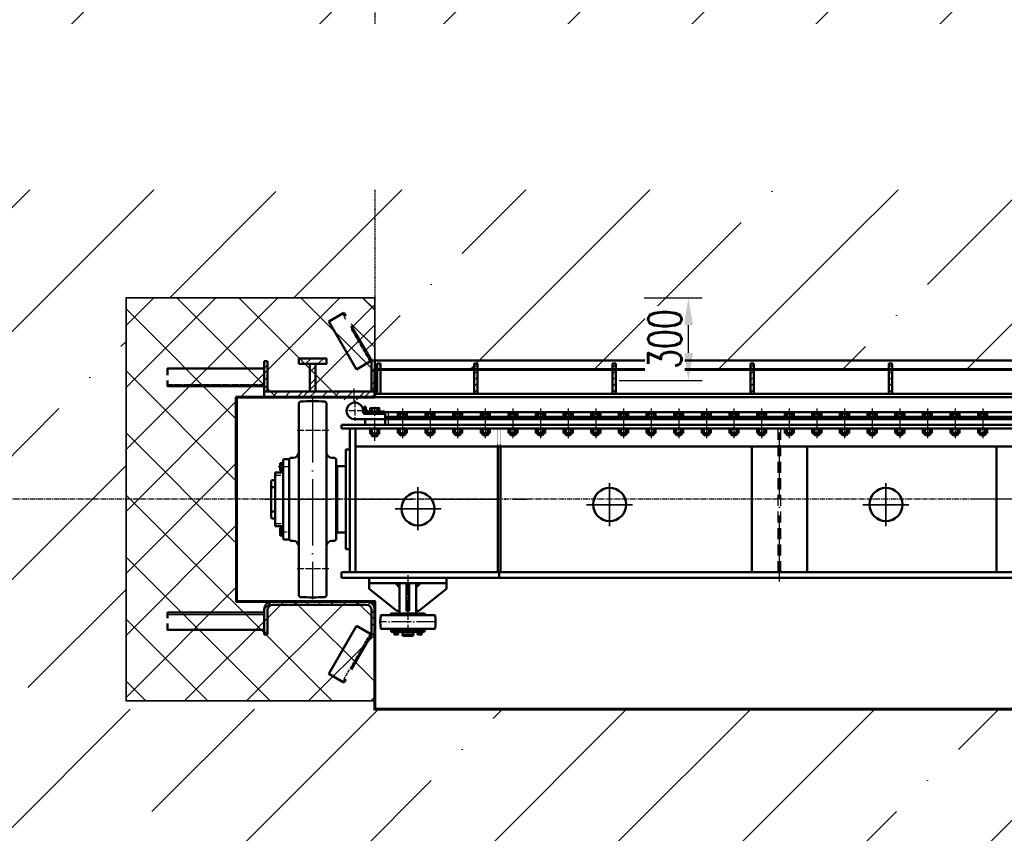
# Model space of a CAD drawing. Header units: millimetres. Extents: x -50096 to 615650, y 194565 to 243945.
# Tile 62 of 256: x 233634 to 237197, y 207484 to 210429. Entities that reach past the tile are written whole.
import ezdxf
from ezdxf import colors
from ezdxf.entities.mleader import LeaderData, LeaderLine
from ezdxf.math import Vec2, Vec3

# ---------------------------------------------------------------- set-up
doc = ezdxf.new("R2010")
doc.units = ezdxf.units.MM
for name, pattern in [('ACAD_ISO02W100', [15, 12, -3]), ('ACAD_ISO04W100', [30, 24, -3, 0, -3]), ('CENTER2', [28.575, 19.05, -3.175, 3.175, -3.175]), ('ГТО-1 Пунктир', [7, 5, -2]), ('осевая', [50.8, 31.75, -6.35, 6.35, -6.35]), ('штриховая 04-2', [6, 4, -2])]:
    doc.linetypes.add(name, pattern=pattern)
doc.layers.get('Defpoints').update_dxf_attribs({"color": 8})
for name, color, linetype, lineweight in [('ГТО Оси 0.25', 7, 'осевая', 25), ('ГТО-2_Бетон_060', 3, 'Continuous', 60), ('ГТО-2_Выноски_035', 2, 'Continuous', 35), ('ГТО-2_Пунктир', 151, 'ГТО-1 Пунктир', 25), ('ГТО-2_Пунктир_025', 151, 'ГТО-1 Пунктир', 25), ('ГТО-2_Размеры_035', 2, 'Continuous', 35), ('ГТО-2_Штриховка', 252, 'Continuous', 18), ('ОЗиМ Металл', 1, 'Continuous', 50), ('ОЗиМ Металл штрих', 230, 'штриховая 04-2', 25), ('ОЗиМ Невидимый', 7, 'ACAD_ISO02W100', 25), ('ОЗиМ Осевой', 7, 'ACAD_ISO04W100', 25), ('ОЗиМ Ось', 7, 'ACAD_ISO04W100', 25), ('ОЗиМ Размерный', 7, 'Continuous', 25), ('ОЗиМ Размеры', 2, 'Continuous', 35)]:
    doc.layers.add(name, color=color, linetype=linetype, lineweight=lineweight)
doc.layers.add('ГТО-2_Штриховка_018', color=7, linetype='Continuous', lineweight=18, true_color=0x6b6b6b)
doc.layers.add('ОЗиМ Оси', color=4, linetype='CENTER2')
doc.styles.add('MOSOBL (isocpeur)', font='isocpeur.ttf')
doc.styles.add('RomanS', font='romans.shx', dxfattribs={"width": 0.7})
doc.dimstyles.new('М100', dxfattribs={"dimscale": 100, "dimtxt": 3, "dimasz": 2.5, "dimexe": 1.25, "dimexo": 0.625, "dimtad": 1, "dimdec": 0, "dimtxsty": 'RomanS', "dimcen": 2.5, "dimclrd": 7, "dimclre": 7, "dimclrt": 2, "dimaunit": 1, "dimadec": 0, "dimazin": 0, "dimtfac": 1, "dimtdec": 0, "dimtmove": 0, "dimatfit": 3, "dimfxl": 0.5, "dimarcsym": 0})

# ---------------------------------------------------------------- blocks, each defined once
blk = doc.blocks.new('awrteqw5t')
at = {"layer": 'ГТО-2_Пунктир'}
blk.add_line((834.4, 2350), (5850, 2350), dxfattribs=at)
blk = doc.blocks.new('A$C09596088')
at = {"layer": 'ГТО-2_Штриховка_018'}
h = blk.add_hatch(dxfattribs=at)
h.set_pattern_fill('ANSI37', color=256, scale=50)
h.paths.add_polyline_path([(-2350, -730), (-2350, -370), (-2850, -370), (-2850, 0), (-2850, 370), (-2350, 370), (-2350, 470), (-2350, 730), (-3249.998957, 730), (-3249.998957, -730)])
h.paths.add_polyline_path([(-3249.998957, -3940), (-2350, -3940), (-2350, -3480), (-2650, -3480), (-2650, -3180), (-2350, -3180), (-2350, -2900), (-2850, -2900), (-2850, -1900), (-2350, -1900), (-2350, -1398.05927), (-2350, -1420), (-3249.998957, -1420)])
h.paths.add_polyline_path([(2850, -370), (2350, -370), (2350, -730), (3249.998957, -730), (3249.998957, 730), (2350, 730), (2350, 470), (2350, 370), (2850, 370), (2850, 0)])
h.paths.add_polyline_path([(2850, -1900), (2850, -2900), (2350, -2900), (2350, -3180), (2650, -3180), (2650, -3480), (2350, -3480), (2350, -3940), (3249.998957, -3940), (3249.998957, -1420), (2350, -1420), (2350, -1398.831811), (2350, -1900)])
at = {"layer": 'ГТО-2_Бетон_060'}
blk.add_lwpolyline([(-2850, 0), (-2850, -370), (-2350, -370), (-2350, -760), (2350, -760), (2350, -370), (2850, -370), (2850, 0), (2850, 370), (2350, 370), (2350, 470), (-2350, 470), (-2350, 370), (-2850, 370)], close=True, dxfattribs=at)
at = {"layer": 'ГТО-2_Размеры_035'}
blk.add_lwpolyline([(-2350, 470), (-2350, 730), (-3249.998957, 730), (-3249.998957, -730), (-2350, -730)], dxfattribs=at)
blk = doc.blocks.new('*D34')
at = {"layer": 'Defpoints', "color": 0, "transparency": 16777216}
for p in [(235868.9, 209422.9), (236053.4, 209422.9), (235778.4, 209122.9)]:
    blk.add_point(p, dxfattribs=at)
at = {"layer": 'ОЗиМ Размеры', "color": 7, "lineweight": -2, "transparency": 16777216}
for p, q in [((235893.9, 209422.9), (236103.4, 209422.9)), ((236053.4, 209222.9), (236053.4, 209322.9)), ((235803.4, 209122.9), (236103.4, 209122.9))]:
    blk.add_line(p, q, dxfattribs=at)
at = {"layer": 'ОЗиМ Размеры', "color": 7, "transparency": 16777216}
for points in [[(236036.7, 209322.9), (236070.1, 209322.9), (236053.4, 209422.9)], [(236036.7, 209222.9), (236070.1, 209222.9), (236053.4, 209122.9)]]:
    blk.add_solid(points, dxfattribs=at)
at = {"layer": 'ОЗиМ Размеры', "color": 2, "transparency": 16777216, "insert": (235968.4, 209272.9), "char_height": 120, "attachment_point": 5, "rotation": 90, "style": 'RomanS', "bg_fill": 3, "box_fill_scale": 1.1, "bg_fill_color": 256, "bg_fill_true_color": 13158600, "bg_fill_transparency": 0}
blk.add_mtext('300', dxfattribs=at)
blk = doc.blocks.new('*U43')
at = {"layer": 'ГТО Оси 0.25', "ltscale": 5}
blk.add_line((0, -53.5), (0, 53.5), dxfattribs=at)
at = {"layer": 'ОЗиМ Металл'}
for p, q in [((-10, 39.6), (-7.5, 42.1)), ((-10, 39.6), (10, 39.6)), ((-10, 34.8), (-10, 39.6)), ((-7.5, 42.1), (7.5, 42.1)), ((7.5, 42.1), (10, 39.6)), ((10, 34.8), (10, 39.6)), ((-16.5, 18.8), (-16.5, 34.8)), ((-16.5, 34.8), (16.5, 34.8)), ((-8.7, 18.8), (-8.7, 34.8)), ((8.5, 18.8), (8.5, 34.8)), ((16.5, 18.8), (16.5, 34.8)), ((-16.5, -35.7), (-16.5, -23.2)), ((-8.2, -35.7), (-8.2, -23.2)), ((8.2, -35.7), (8.2, -23.2)), ((16.5, -35.7), (16.5, -23.2)), ((16.5, -35.7), (-16.5, -35.7))]:
    blk.add_line(p, q, dxfattribs=at)
at = {"layer": 'ОЗиМ Размеры'}
for p, q in [((-7.5, 42.1), (-7.5, 34.8)), ((7.5, 42.1), (7.5, 34.8))]:
    blk.add_line(p, q, dxfattribs=at)
blk = doc.blocks.new('*U44')
at = {"layer": 'ОЗиМ Размеры', "color": 0, "linetype": 'ByBlock', "lineweight": -2, "transparency": 16777216}
for p in [(0, 0), (100, 0), (200, 0), (300, 0), (400, 0), (500, 0), (600, 0), (700, 0), (800, 0), (900, 0), (1000, 0), (1100, 0), (1200, 0), (1300, 0), (1400, 0), (1500, 0), (1600, 0), (1700, 0), (1800, 0), (1900, 0), (2000, 0), (2100, 0)]:
    blk.add_blockref('*U43', p, dxfattribs=at)
blk = doc.blocks.new('A$C509D7D2D')
at = {"layer": 'ОЗиМ Металл'}
for p, q in [((-2625, 349.4), (-2620, 354.4)), ((-2625, 349.4), (-2625, -170)), ((-2525, 349.4), (-2530, 354.4)), ((-2525, 349.4), (-2525, -170)), ((-2360, 330.5), (-2360, 318)), ((-2340, 330.5), (-2340, 318)), ((-2422, 290), (-2312, 290)), ((-2387.4, 310), (-2360, 310)), ((-2385, 290), (2385, 290)), ((-2372, 310), (-2312, 310)), ((-2312, 270), (-2312, 315)), ((-2312, 315), (-2302, 315)), ((-2312, 310), (-2312, 290)), ((-2312, 298), (-870, 298)), ((-870, 298), (-870, 290)), ((-865, 298), (865, 298)), ((-865, 298), (-865, 290)), ((-2470, 256), (-2470, 270)), ((-2360, 229), (-2360, 256)), ((-2360, 229), (-2360, 256)), ((-2340, 229), (-2340, 256)), ((-2340, 229), (-2340, 256)), ((-2360, 229), (-2340, 229)), ((-2360, 229), (-2340, 229)), ((-2455, 179.7), (-2440, 179.7)), ((-1905, -264), (-1905, 191)), ((-1895, -264), (-1895, 191)), ((-985, -264), (-985, 191)), ((-785, -264), (-785, 191)), ((-100, -264), (-100, 191)), ((-2679.5, 145), (-2682, 142.5)), ((-2679.5, 145), (-2661, 145)), ((-2655, 150), (-2660, 145)), ((-2660, 145), (-2660, -145)), ((-2655, 150), (-2645, 150)), ((-2495, 150), (-2505, 150)), ((-2495, 150), (-2490, 145)), ((-2490, 145), (-2490, -70)), ((-2682, 123.7), (-2692, 123.7)), ((-2682, 111.3), (-2692, 111.3)), ((-2682, -142.5), (-2682, 142.5)), ((-2486, -70), (-2486, 120)), ((-2486, 120), (-2455, 120)), ((-2710, 69), (-2710, 97.5)), ((-2710, 97.5), (-2703, 97.5)), ((-2710, -97.5), (-2710, 97.5)), ((-2703, 97.5), (-2682, 97.5)), ((-2725, 66), (-2722, 69)), ((-2725, 66), (-2725, -66)), ((-2725, 44.2), (-2710, 44.2)), ((-2722, 69), (-2710, 69)), ((-2725, -44.2), (-2710, -44.2)), ((-2725, -66), (-2722, -69)), ((-2722, -69), (-2710, -69)), ((-2682, -142.5), (-2682, -70)), ((-2490, -70), (-2490, -145)), ((-2703, -97.5), (-2710, -97.5)), ((-2682, -97.5), (-2703, -97.5)), ((-2682, -111.3), (-2692, -111.3)), ((-2682, -123.7), (-2692, -123.7)), ((-2682, -142.5), (-2679.5, -145)), ((-2661, -145), (-2679.5, -145)), ((-2655, -150), (-2660, -145)), ((-2655, -150), (-2645, -150)), ((-2625, -349.4), (-2625, -170)), ((-2525, -349.4), (-2525, -170)), ((-2495, -150), (-2505, -150)), ((-2495, -150), (-2490, -145)), ((-2455, -180.3), (-2440, -180.3)), ((0, -264), (-2470, -264)), ((-2470, -284), (-2470, -264)), ((0, -284), (-2470, -284)), ((-2370, -284), (-2370, -304)), ((-2370, -284), (-2090, -284)), ((-2090, -284), (-2090, -304)), ((-1900, -284), (-1900, -264)), ((-2370, -304), (-2090, -304)), ((-2370, -324), (-2370, -304)), ((-2260, -319), (-2275, -304)), ((-2260, -304), (-2260, -414)), ((-2200, -304), (-2260, -304)), ((-2235, -404), (-2235, -304)), ((-2225, -404), (-2225, -304)), ((-2200, -304), (-2200, -414)), ((-2200, -319), (-2185, -304)), ((-2090, -324), (-2090, -304)), ((-2625, -349.4), (-2620, -354.4)), ((-2525, -349.4), (-2530, -354.4)), ((-2270, -404), (-2370, -324)), ((-2190, -404), (-2090, -324)), ((-2326.2, -419), (-2295, -419)), ((-2295, -419), (-2290, -414)), ((-2295, -419), (-2165, -419)), ((-2170, -414), (-2290, -414)), ((-2260, -404), (-2270, -404)), ((-2200, -414), (-2260, -414)), ((-2200, -414), (-2260, -414)), ((-2230, -404), (-2235, -404)), ((-2230, -404), (-2225, -404)), ((-2200, -404), (-2190, -404)), ((-2165, -419), (-2170, -414)), ((-2165, -419), (-2133.8, -419)), ((-2295, -469), (-2326.2, -469)), ((-2295, -469), (-2290, -474)), ((-2295, -469), (-2165, -469)), ((-2278.5, -474), (-2290, -474)), ((-2273.6, -482.5), (-2271.1, -480)), ((-2272.5, -488.9), (-2272.5, -482.5)), ((-2170, -474), (-2266.5, -474)), ((-2250, -482), (-2250, -492)), ((-2210, -482), (-2250, -482)), ((-2250, -492), (-2248, -494)), ((-2210, -492), (-2250, -492)), ((-2212, -494), (-2248, -494)), ((-2245, -480), (-2245, -482)), ((-2215, -480), (-2215, -482)), ((-2210, -492), (-2212, -494)), ((-2210, -482), (-2210, -492)), ((-2186.4, -482.5), (-2188.9, -480)), ((-2187.5, -488.9), (-2187.5, -482.5)), ((-2170, -474), (-2181.5, -474)), ((-2165, -469), (-2170, -474)), ((-2133.8, -469), (-2165, -469))]:
    blk.add_line(p, q, dxfattribs=at)
at = {"layer": 'ОЗиМ Металл', "ltscale": 0.01}
for p, q in [((-2390, 328), (-2390, 335)), ((-2390, 335), (-2382, 335)), ((-2382, 328), (-2382, 335)), ((-2385, 290), (-2315, 290)), ((-2385, 290), (-2385, 280)), ((-2315, 318), (-2372, 318)), ((-2312, 310), (-2340, 310)), ((-2315, 310), (-2315, 318)), ((2312, 315), (-2302, 315)), ((-2455, 179.7), (-2455, -180.3)), ((2420, 191), (-2420, 191))]:
    blk.add_line(p, q, dxfattribs=at)
at = {"layer": 'ОЗиМ Металл', "ltscale": 10}
for p, q in [((2470, 270), (-2470, 270)), ((2470, 256), (-2470, 256)), ((-2440, -264), (-2440, 256)), ((-2420, -264), (-2420, 256)), ((-2385, 270), (-2385, 280)), ((-1920, 246), (-1920, 246))]:
    blk.add_line(p, q, dxfattribs=at)
at = {"layer": 'ОЗиМ Металл', "ltscale": 0.4}
for p, q in [((-2290, -480), (-2290, -474)), ((-2290, -474), (-2170, -474)), ((-2170, -480), (-2290, -480)), ((-2266.5, -474), (-2170, -474)), ((-2246.2, -480), (-2245, -480)), ((-2213.8, -480), (-2215, -480)), ((-2181.5, -474), (-2170, -474)), ((-2170, -474), (-2170, -480))]:
    blk.add_line(p, q, dxfattribs=at)
at = {"layer": 'ОЗиМ Металл', "ltscale": 0.01}
for points in [[(-2333.5, 318), (-2366.5, 318), (-2366.5, 330.5), (-2333.5, 330.5)], [(-2333.5, 256), (-2366.5, 256), (-2366.5, 238), (-2333.5, 238)], [(-2333.5, 256), (-2366.5, 256), (-2366.5, 238), (-2333.5, 238)]]:
    blk.add_lwpolyline(points, close=True, dxfattribs=at)
at = {"layer": 'ОЗиМ Металл'}
for points in [[(-2682, 130.5), (-2692, 130.5), (-2692, 104.5), (-2682, 104.5)], [(-2682, -104.5), (-2692, -104.5), (-2692, -130.5), (-2682, -130.5)], [(-2280.1, -488.9), (-2280.1, -482.5), (-2264.9, -482.5), (-2264.9, -488.9)], [(-2280, -480), (-2280, -482.5), (-2265, -482.5), (-2265, -480)], [(-2179.9, -488.9), (-2179.9, -482.5), (-2195.1, -482.5), (-2195.1, -488.9)], [(-2180, -480), (-2180, -482.5), (-2195, -482.5), (-2195, -480)]]:
    blk.add_lwpolyline(points, close=True, dxfattribs=at)
blk.add_lwpolyline([(-2455, -120), (-2486, -120), (-2486, -70)], dxfattribs=at)
for centre in [(-1500, -19), (-500, -19), (-2193.5, -34.5)]:
    blk.add_circle(centre, 60, dxfattribs=at)
for centre, radius, start, end in [((-2575, -1395), 1750, 88.5265, 91.4735), ((-2422, 320), 30, 123.5573, 269.9693), ((-2422, 320), 30, 56.4427, 123.5573), ((-2422, 320), 30, 351.7868, 56.4427), ((-2387.4, 315), 5, 171.7868, 270), ((-2645, 170), 20, 270, 0), ((-2505, 170), 20, 180, 270), ((-2645, -170), 20, 0, 90), ((-2505, -170), 20, 90, 180), ((-2575, 1395), 1750, 268.5265, 271.4735), ((-2180, -444), 150, 171.0597, 188.9403), ((-2326.2, -421), 2, 90, 171.0597), ((-2133.8, -421), 2, 8.9403, 90), ((-2280, -444), 150, 351.0597, 8.9403), ((-2326.2, -467), 2, 188.9403, 270), ((-2133.8, -467), 2, 270, 351.0597)]:
    blk.add_arc(centre, radius, start, end, dxfattribs=at)
at = {"layer": 'ОЗиМ Металл', "ltscale": 0.01}
for radius in [18, 10]:
    blk.add_arc((-2372, 328), radius, 180, 270, dxfattribs=at)
at = {"layer": 'ОЗиМ Металл штрих'}
blk.add_line((-2302, 315), (-2302, 270), dxfattribs=at)
at = {"layer": 'ОЗиМ Металл штрих', "ltscale": 0.2}
for p, q in [((-1905, 191), (-1905, 256)), ((-1895, 191), (-1895, 256))]:
    blk.add_line(p, q, dxfattribs=at)
at = {"layer": 'ОЗиМ Металл штрих', "ltscale": 10}
for p, q in [((-890, -264), (-890, 256)), ((-880, -264), (-880, 256)), ((-890, 215), (-890, 246)), ((-880, 215), (-880, 246))]:
    blk.add_line(p, q, dxfattribs=at)
at = {"layer": 'ОЗиМ Осевой'}
for p, q in [((-2422, 358), (-2422, 283.9)), ((-2350, 211.3), (-2350, 334.3)), ((-2350, 211.3), (-2350, 334.3)), ((-2390.2, 320), (-2454.4, 320))]:
    blk.add_line(p, q, dxfattribs=at)
at = {"layer": 'ОЗиМ Осевой', "ltscale": 10}
blk.add_line((-885, -298.1), (-885, 298.2), dxfattribs=at)
at = {"layer": 'ОЗиМ Ось', "ltscale": 10}
for p, q in [((-2575, 373.4), (-2575, -361.7)), ((-2747.7, 0), (-1798.3, 0)), ((2747.7, 0), (-199.9, 0))]:
    blk.add_line(p, q, dxfattribs=at)
at = {"layer": 'ОЗиМ Ось'}
for p, q in [((-2631, 250), (-2515.8, 250)), ((-2662.4, 117.5), (-2699.6, 117.5)), ((-2714.3, 87.5), (-2689.7, 87.5)), ((-2712.9, -87.5), (-2687.4, -87.5)), ((-2694.6, -117.5), (-2667.3, -117.5)), ((-2631, -250), (-2515.8, -250))]:
    blk.add_line(p, q, dxfattribs=at)
at = {"layer": 'ОЗиМ Ось', "ltscale": 3}
for p, q in [((-2230, -274.2), (-2230, -496.9)), ((-2127, -444), (-2334.6, -444))]:
    blk.add_line(p, q, dxfattribs=at)
at = {"layer": 'ОЗиМ Размеры', "ltscale": 0.01}
for p, q in [((-2358.5, 229), (-2358.5, 238)), ((-2358.5, 229), (-2358.5, 238)), ((-2341.5, 229), (-2341.5, 238)), ((-2341.5, 229), (-2341.5, 238))]:
    blk.add_line(p, q, dxfattribs=at)
at = {"layer": 'ОЗиМ Размеры'}
for p, q in [((-2193.5, -111.6), (-2193.5, 43.9)), ((-1500, -96.8), (-1500, 58.8)), ((-500, -96.8), (-500, 58.8)), ((-2276.2, -34.5), (-2110, -34.5)), ((-1417.3, -19.6), (-1583.5, -19.6)), ((-417.3, -19.6), (-583.5, -19.6))]:
    blk.add_line(p, q, dxfattribs=at)
at = {"layer": 'ОЗиМ Размеры', "xscale": -1, "rotation": 180}
blk.add_blockref('*U44', (-2250, 274.8), dxfattribs=at)

msp = doc.modelspace()

# ---------------------------------------------------------------- hatches: boundary and pattern name
h = msp.add_hatch()
h.set_pattern_fill('ANSI31', color=256, scale=10)
h.set_pattern_definition([(45, (98776.375, 338952.348), (-22.4506403, 22.4506403), [])])
h.paths.add_polyline_path([(234548.4, 208322.9, 0.414214), (234518.4, 208292.9), (234518.4, 208282.9), (234518.5, 208282.9), (234518.5, 208219.9), (234518.4, 208202.9), (234530.4, 208202.9), (234530.4, 208282.9), (234530.4, 208292.9, -0.414214), (234548.4, 208310.9), (234888.4, 208310.9, -0.414214), (234906.4, 208292.9), (234906.4, 208202.9), (234918.4, 208202.9), (234918.4, 208292.9, 0.414214), (234888.4, 208322.9)])
at = {"layer": 'ГТО-2_Штриховка_018'}
h = msp.add_hatch(dxfattribs=at)
h.set_pattern_fill('ANSI35', color=256, scale=100)
h.set_pattern_definition([(45, (-98382.44, -494469.8), (-449.0128, 449.0128), []), (45, (-97933.4, -494469.8), (-449.0128, 449.0128), [793.75, -158.75, 0, -158.75])])
h.paths.add_polyline_path([(223218.4, 212462.9), (223568.4, 212462.9), (223568.4, 212712.9), (223018.4, 212712.9), (223018.4, 214212.9), (223268.4, 214212.9), (223268.4, 214462.9), (223018.4, 214462.9), (223018.4, 220362.9), (225218.4, 220362.9), (225218.4, 214462.9), (224268.4, 214462.9), (224268.4, 214212.9), (225218.4, 214212.9), (225218.4, 214112.9), (225418.4, 214112.9), (225418.4, 220612.9), (223018.4, 220612.9), (223018.4, 221662.7), (221518.4, 221662.7), (221518.4, 203362.9), (251268.4, 203362.9), (251267, 203862.9), (248930.3, 203862.9), (248918.4, 204752.9), (248018.5, 204752.9), (248018.5, 207272.9), (248918.4, 207272.9), (248918.4, 206792.9), (251268.4, 206792.9), (251268.4, 207932.9), (248018.5, 207932.9), (248018.5, 209422.9), (248918.4, 209422.9), (248918.4, 209162.9), (251268.4, 209162.9), (251268.4, 210562.9), (225018.4, 210562.9), (225018.4, 212462.9), (225418.4, 212462.9), (225418.4, 213112.9), (225218.4, 213112.9), (225218.4, 212720.7), (224418.4, 212712.9), (224418.4, 212462.9), (224768.4, 212462.9), (224768.4, 210762.9), (223218.4, 210762.9)])
h.paths.add_polyline_path([(223018.4, 209562.9), (226468.4, 209562.9), (226468.4, 205162.9), (223018.4, 205162.9)], flags=16)
h.paths.add_polyline_path([(221898.4, 213592.9), (221898.4, 214092.9), (222698.4, 214092.9), (222698.4, 213592.9)], flags=16)
h.paths.add_polyline_path([(227018.5, 209422.9), (227918.4, 209422.9), (227918.4, 209162.9), (232618.4, 209162.9), (232618.4, 209422.9), (233518.4, 209422.9), (233518.4, 207925.4), (227018.5, 207940.4)], flags=16)
h.paths.add_polyline_path([(222003.4, 216597.9), (222003.4, 217102.9), (222648.4, 217102.9), (222648.4, 216597.9)], flags=16)
h.paths.add_polyline_path([(227018.5, 207272.9), (227918.4, 207272.9), (227918.4, 206792.9), (232618.4, 206792.9), (232618.4, 207272.9), (233518.4, 207272.9), (233518.4, 204752.9), (232618.4, 204752.9), (232618.4, 203862.9), (227930.3, 203862.9), (227918.4, 204752.9), (227018.5, 204752.9)], flags=16)
h.paths.add_polyline_path([(234018.5, 209422.9), (234918.4, 209422.9), (234918.4, 209162.9), (239618.4, 209162.9), (239618.4, 209422.9), (240518.4, 209422.9), (240518.4, 207932.9), (234018.5, 207932.9)], flags=16)
h.paths.add_polyline_path([(234018.5, 207272.9), (234918.4, 207272.9), (234918.4, 206792.9), (239618.4, 206792.9), (239618.4, 207272.9), (240518.4, 207272.9), (240518.4, 204752.9), (239618.4, 204752.9), (239611.8, 203862.9), (234917, 203862.9), (234918.4, 204752.9), (234018.5, 204752.9)], flags=16)
h.paths.add_polyline_path([(241018.5, 209422.9), (241918.4, 209422.9), (241918.4, 209162.9), (246618.4, 209162.9), (246618.4, 209422.9), (247518.4, 209422.9), (247518.4, 207932.9), (241018.5, 207962.9)], flags=16)
h.paths.add_polyline_path([(241018.5, 207272.9), (241918.4, 207272.9), (241918.4, 206792.9), (246618.4, 206792.9), (246618.4, 207272.9), (247518.4, 207272.9), (247518.4, 204752.9), (246618.4, 204752.9), (246611.8, 203862.9), (241917, 203862.9), (241918.4, 204752.9), (241018.5, 204752.9)], flags=16)

# ---------------------------------------------------------------- linework, layer by layer
at = {"layer": 'ГТО-2_Бетон_060'}
for p, q in [((234918.4, 208322.9), (234418.7, 208322.9)), ((234918.4, 208072.9), (234918.4, 208322.9))]:
    msp.add_line(p, q, dxfattribs=at)
at = {"layer": 'ОЗиМ Металл'}
for p, q in [((234888.4, 208322.9), (234548.4, 208322.9)), ((234548.4, 208310.9), (234888.4, 208310.9)), ((234518.4, 208292.9), (234518.4, 208202.9)), ((234530.4, 208292.9), (234530.4, 208202.9)), ((234530.4, 208202.9), (234530.4, 208282.9)), ((234906.4, 208292.9), (234906.4, 208202.9)), ((234918.4, 208202.9), (234918.4, 208292.9)), ((234851.9, 208234.4), (234751.9, 208061.2)), ((234906.4, 208202.9), (234851.9, 208234.4)), ((234518.4, 208202.9), (234530.4, 208202.9)), ((234906.4, 208202.9), (234833.4, 208076.4)), ((234918.4, 208202.9), (234906.4, 208202.9)), ((234806.4, 208029.7), (234751.9, 208061.2)), ((234813.4, 208041.8), (234806.4, 208029.7))]:
    msp.add_line(p, q, dxfattribs=at)
msp.add_lwpolyline([(234168.5, 208262.9), (234168.5, 208282.9), (234518.5, 208282.9), (234518.5, 208219.9), (234168.5, 208219.9), (234168.5, 208242.9)], dxfattribs=at)
for centre, radius, start, end in [((234548.4, 208292.9), 30, 90, 180), ((234548.4, 208292.9), 18, 90, 180), ((234888.4, 208292.9), 30, 0, 90), ((234888.4, 208292.9), 18, 0, 90)]:
    msp.add_arc(centre, radius, start, end, dxfattribs=at)
at = {"layer": 'ОЗиМ Невидимый', "ltscale": 0.2}
msp.add_line((234168.5, 208275.9), (234518.5, 208275.9), dxfattribs=at)
at = {"layer": 'ОЗиМ Невидимый'}
msp.add_line((234901.3, 208205.9), (234801.3, 208032.7), dxfattribs=at)
at = {"layer": 'ОЗиМ Размерный'}
msp.add_line((234018.5, 208242.9), (234018.5, 207962.9), dxfattribs=at)
at = {"layer": 'ОЗиМ Размерный', "ltscale": 0.5}
msp.add_line((234918.4, 207962.9), (234018.5, 207962.9), dxfattribs=at)
at = {"layer": 'ОЗиМ Размеры'}
for p, q in [((234918.4, 208202.9), (234918.4, 207932.9)), ((234918.4, 208072.9), (234918.4, 207962.9))]:
    msp.add_line(p, q, dxfattribs=at)

# ---------------------------------------------------------------- block references
at = {"layer": 'ГТО-2_Пунктир_025', "extrusion": (0, 0, -1), "zscale": -1, "rotation": 270}
msp.add_blockref('awrteqw5t', (-237268.4, 215012.9), dxfattribs=at)

# ---------------------------------------------------------------- next in the draw order: leaders
at = {"layer": 'ГТО-2_Выноски_035'}
ml = msp.add_multileader_mtext('Standard', dxfattribs=at)
ml.set_content('Ось паза аварийно-ремонтных затворов', color=256, style='MOSOBL (isocpeur)')
ml.set_leader_properties(color=7, lineweight=-1)
ml.build(insert=Vec2(0, 0))
ml.multileader.update_dxf_attribs({"has_dogleg": 0, "text_left_attachment_type": 6, "text_right_attachment_type": 6, "dogleg_length": 0, "arrow_head_size": 300, "scale": 100})
ctx = ml.context
ctx.base_point, ctx.scale, ctx.char_height, ctx.arrow_head_size, ctx.landing_gap_size, ctx.plane_origin = Vec3(279689.3, 209873.5), 100, 300, 300, 200, Vec3(277261.9, 204996.2)
ctx.left_attachment, ctx.right_attachment, ctx.text_align_type = 6, 6, 1
notes = []
notes.append((ctx, [(0, (1, 1, 0), (279689.3, 209873.5), (1, 0), 0, [(0, [(278982.8, 208692.9)], 0, [])])]))
ctx.mtext.insert, ctx.mtext.width, ctx.mtext.alignment, ctx.mtext.flow_direction = Vec3(282776.8, 210263.5), 6657.464, 2, 5
ctx.mtext.has_bg_fill, ctx.mtext.bg_color, ctx.mtext.bg_scale_factor, ctx.mtext.bg_transparency, ctx.mtext.use_window_bg_color = 1, -1073741824, 1.5, 0, 1
for ctx, leaders in notes:
    for number, flags, end, landing, length, lines in leaders:
        leader = LeaderData()
        leader.index, (leader.has_last_leader_line, leader.has_dogleg_vector, leader.attachment_direction) = number, flags
        leader.last_leader_point, leader.dogleg_vector, leader.dogleg_length = Vec3(end), Vec3(landing), length
        for number, points, colour, breaks in lines:
            line = LeaderLine()
            line.index, line.vertices, line.color, line.breaks = number, Vec3.list(points), colors.encode_raw_color(colour), breaks
            leader.lines.append(line)
        ctx.leaders.append(leader)

# ---------------------------------------------------------------- next in the draw order: hatches: boundary and pattern name
h = msp.add_hatch()
h.set_pattern_fill('ANSI31', color=256, scale=10)
h.set_pattern_definition([(45, (87005.412, 339414.46), (-22.4506403, 22.4506403), [])])
h.paths.add_polyline_path([(234518.5, 209193.5), (234530.5, 209193.5), (234530.5, 209082.9), (234518.5, 209082.9)])
h.paths.add_polyline_path([(234518.5, 209082.9), (234843.4, 209082.9), (234843.4, 209062.9), (234518.5, 209062.9)])
h.paths.add_polyline_path([(234843.4, 209082.9), (234918.4, 209082.9), (234918.4, 209062.9), (234843.4, 209062.9)])
h.paths.add_polyline_path([(234906.4, 209194.9), (234918.4, 209194.9), (234918.4, 209139.9), (234917.4, 209139.9), (234917.4, 209089.9), (234918.4, 209082.9), (234906.4, 209082.9)])
h.paths.add_polyline_path([(234843.4, 209062.9), (234888.4, 209062.9), (234888.4, 209052.9), (234843.4, 209052.9)])
h.paths.add_polyline_path([(234798.4, 209062.9), (234843.4, 209062.9), (234843.4, 209052.9), (234798.4, 209052.9)])
h.paths.add_polyline_path([(234683.4, 209182.9), (234703.4, 209182.9), (234703.4, 209082.9), (234683.4, 209082.9)])
edge = h.paths.add_edge_path()
edge.add_line((234643.4, 209202.9), (234695, 209202.9))
edge.add_line((234695, 209202.9), (234697.2, 209196.6))
edge.add_arc((234698.5, 209193.1), 3.75, 109.7141, 289.7141)
edge.add_arc((234698.5, 209193.1), 3.75, 289.7141, 469.7141)
edge.add_line((234697.2, 209196.6), (234695, 209202.9))
edge.add_line((234695, 209202.9), (234743.4, 209202.9))
edge.add_line((234743.4, 209202.9), (234743.4, 209182.9))
edge.add_line((234743.4, 209182.9), (234643.4, 209182.9))
edge.add_line((234643.4, 209182.9), (234643.4, 209202.9))
at = {"layer": 'ГТО-2_Штриховка'}
h = msp.add_hatch(dxfattribs=at)
h.set_pattern_fill('ANSI37', scale=30)
h.set_pattern_definition([(45, (-242212.94, -642478.8), (-67.351921, 67.351921), []), (135, (-242212.94, -642478.8), (-67.351921, -67.351921), [])])
h.paths.add_polyline_path([(234918.4, 209422.9), (234833.4, 209422.9), (234833.4, 209321.3), (234906.4, 209194.9), (234918.4, 209194.9)])
at = {"layer": 'ОЗиМ Размеры'}
h = msp.add_hatch(dxfattribs=at)
h.set_pattern_fill('ANSI31', color=256, scale=5)
h.set_pattern_definition([(45, (227327.992, 207683.9), (-11.22532, 11.22532), [])])
h.paths.add_polyline_path([(235290.4, 209184.9), (235278.4, 209184.9), (235278.4, 209074.9), (235290.4, 209074.9)])
h = msp.add_hatch(dxfattribs=at)
h.set_pattern_fill('ANSI31', color=256, scale=5)
h.set_pattern_definition([(45, (227827.992, 207683.9), (-11.22532, 11.22532), [])])
h.paths.add_polyline_path([(235790.4, 209184.9), (235778.4, 209184.9), (235778.4, 209074.9), (235790.4, 209074.9)])
h = msp.add_hatch(dxfattribs=at)
h.set_pattern_fill('ANSI31', color=256, scale=5)
h.set_pattern_definition([(45, (228327.992, 207683.9), (-11.22532, 11.22532), [])])
h.paths.add_polyline_path([(236290.4, 209184.9), (236278.4, 209184.9), (236278.4, 209074.9), (236290.4, 209074.9)])
h = msp.add_hatch(dxfattribs=at)
h.set_pattern_fill('ANSI31', color=256, scale=5)
h.set_pattern_definition([(45, (228827.992, 207683.9), (-11.22532, 11.22532), [])])
h.paths.add_polyline_path([(236790.4, 209184.9), (236778.4, 209184.9), (236778.4, 209074.9), (236790.4, 209074.9)])

# ---------------------------------------------------------------- next in the draw order: linework, layer by layer
at = {"layer": 'ГТО-2_Бетон_060'}
for p, q in [((234918.4, 209062.9), (234918.4, 209162.9)), ((234418.7, 208322.9), (234417.3, 209062.9)), ((234417.3, 209062.9), (234918.4, 209062.9))]:
    msp.add_line(p, q, dxfattribs=at)
at = {"layer": 'ОЗиМ Металл'}
for p, q in [((234806.4, 209368.1), (234751.9, 209336.6)), ((234806.4, 209368.1), (234751.9, 209336.6)), ((234813.4, 209356), (234806.4, 209368.1)), ((234851.9, 209163.4), (234751.9, 209336.6)), ((234906.4, 209194.9), (234833.4, 209321.3)), ((234530.5, 209192.9), (234518.5, 209192.9)), ((234518.5, 209192.9), (234530.5, 209192.9)), ((234518.5, 209062.9), (234518.5, 209192.9)), ((234530.5, 209082.9), (234530.5, 209192.9)), ((234851.9, 209163.4), (234906.4, 209194.9)), ((234906.4, 209194.9), (234851.9, 209163.4)), ((234918.4, 209139.9), (234918.4, 209194.9)), ((234918.4, 209194.9), (239618.4, 209194.9)), ((234927.4, 209184.9), (234927.4, 209074.9)), ((234927.4, 209184.9), (234939.4, 209184.9)), ((234939.4, 209184.9), (234939.4, 209074.9)), ((235278.4, 209184.9), (235278.4, 209074.9)), ((235278.4, 209184.9), (235290.4, 209184.9)), ((235290.4, 209184.9), (235290.4, 209074.9)), ((235778.4, 209184.9), (235778.4, 209074.9)), ((235778.4, 209184.9), (235790.4, 209184.9)), ((235790.4, 209184.9), (235790.4, 209074.9)), ((236278.4, 209184.9), (236278.4, 209074.9)), ((236278.4, 209184.9), (236290.4, 209184.9)), ((236290.4, 209184.9), (236290.4, 209074.9)), ((236778.4, 209184.9), (236778.4, 209074.9)), ((236778.4, 209184.9), (236790.4, 209184.9)), ((236790.4, 209184.9), (236790.4, 209074.9)), ((234918.4, 209074.9), (239618.4, 209074.9)), ((234918.4, 209062.9), (239618.4, 209062.9))]:
    msp.add_line(p, q, dxfattribs=at)
for points in [[(234643.4, 209182.9), (234743.4, 209182.9), (234743.4, 209202.9), (234643.4, 209202.9)], [(234906.4, 209194.9), (234918.4, 209194.9), (234918.4, 209082.9), (234906.4, 209082.9)], [(234683.4, 209182.9), (234703.4, 209182.9), (234703.4, 209082.9), (234683.4, 209082.9)], [(234518.5, 209082.9), (234918.4, 209082.9), (234918.4, 209062.9), (234518.5, 209062.9)]]:
    msp.add_lwpolyline(points, close=True, dxfattribs=at)
msp.add_lwpolyline([(234168.4, 209122.9), (234168.4, 209102.9), (234518.4, 209102.9), (234518.4, 209165.9), (234168.4, 209165.9), (234168.4, 209142.9)], dxfattribs=at)
at = {"layer": 'ОЗиМ Невидимый'}
msp.add_line((234813.4, 209344), (234801.3, 209365.1), dxfattribs=at)
at = {"layer": 'ОЗиМ Невидимый', "ltscale": 0.2}
msp.add_line((234901.3, 209191.9), (234833.4, 209309.3), dxfattribs=at)
at = {"layer": 'ОЗиМ Невидимый', "ltscale": 0.5}
msp.add_line((234168.4, 209108.9), (234518.4, 209108.9), dxfattribs=at)
at = {"layer": 'ОЗиМ Осевой'}
msp.add_line((234843.4, 209039.5), (234843.4, 209094), dxfattribs=at)
at = {"layer": 'ОЗиМ Оси'}
msp.add_line((279153, 208692.9), (220922, 208692.9), dxfattribs=at)
at = {"layer": 'ОЗиМ Размерный'}
for p, q in [((234018.5, 209422.9), (234018.5, 209142.9)), ((234018.5, 209122.9), (234018.5, 208262.9))]:
    msp.add_line(p, q, dxfattribs=at)
at = {"layer": 'ОЗиМ Размерный', "ltscale": 0.5}
for p, q in [((234813.4, 209422.9), (234018.5, 209422.9)), ((234918.4, 209422.9), (234813.4, 209422.9)), ((234918.4, 209194.9), (234918.4, 209422.9))]:
    msp.add_line(p, q, dxfattribs=at)

# ---------------------------------------------------------------- next in the draw order: block references
at = {"color": 5}
msp.add_blockref('A$C509D7D2D', (237268.4, 208692.9), dxfattribs=at)
at = {"layer": 'ГТО-2_Размеры_035'}
msp.add_blockref('A$C09596088', (237268.4, 208692.9), dxfattribs=at)

# ---------------------------------------------------------------- next in the draw order: dimensions: what is measured, and where the dimension line sits
at = {"layer": 'ОЗиМ Размеры'}
dim = msp.add_linear_dim(base=(236053.4, 209422.9), p1=(235778.4, 209122.9), p2=(235868.9, 209422.9), angle=90, dimstyle='М100', override={"dimscale": 40, "dimtfill": 1}, dxfattribs=at)
dim.commit()
dim.dimension.update_dxf_attribs({"geometry": '*D34', "text_midpoint": (235968.4, 209272.9)})

doc.saveas('drawing.dxf')
